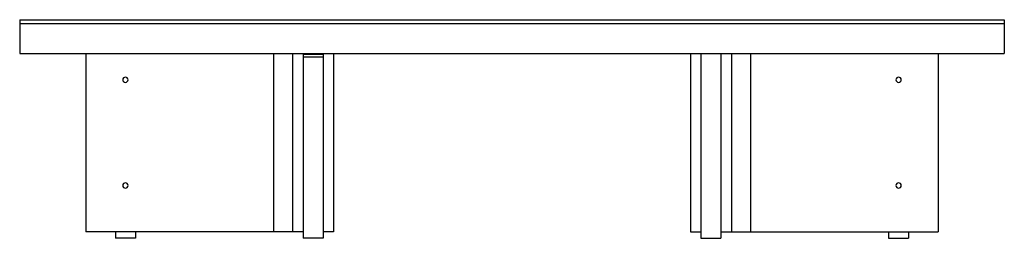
# Model space of a CAD drawing. Header units: millimetres. Extents: x 0 to 1490, y -280 to 51.
import ezdxf

# ---------------------------------------------------------------- set-up
doc = ezdxf.new("R2010")
doc.units = ezdxf.units.MM

msp = doc.modelspace()

# ---------------------------------------------------------------- linework, layer by layer
at = {"color": 7, "linetype": 'Continuous', "lineweight": 25}
for p, q in [((0, 51), (1490, 51)), ((0, 51), (0, 0)), ((0, 45), (1490, 45)), ((1490, 51), (1490, 0)), ((0, 0), (1490, 0)), ((100, 0), (100, -270)), ((384, 0), (384, -270)), ((413, 0), (413, -270)), ((429, 0), (429, -280)), ((459, -1.5), (429, -1.5)), ((429, -5), (459, -5)), ((459, 0), (459, -280)), ((475, 0), (475, -270)), ((1015, 0), (1015, -270)), ((1031, 0), (1031, -280)), ((1061, 0), (1061, -280)), ((1077, 0), (1077, -270)), ((1106, 0), (1106, -270)), ((1390, 0), (1390, -270)), ((429, -270), (100, -270)), ((145, -270), (145, -280)), ((175, -280), (145, -280)), ((175, -270), (175, -280)), ((459, -280), (429, -280)), ((475, -270), (459, -270)), ((1015, -270), (1031, -270)), ((1031, -280), (1061, -280)), ((1061, -270), (1390, -270)), ((1315, -270), (1315, -280)), ((1315, -280), (1345, -280)), ((1345, -270), (1345, -280))]:
    msp.add_line(p, q, dxfattribs=at)
for centre, start, end in [((160, -40), 0, 180), ((160, -40), 180, 0), ((1330, -40), 0, 180), ((1330, -40), 180, 0), ((160, -200), 0, 180), ((160, -200), 180, 0), ((1330, -200), 0, 180), ((1330, -200), 180, 0)]:
    msp.add_arc(centre, 4, start, end, dxfattribs=at)

doc.saveas('drawing.dxf')
